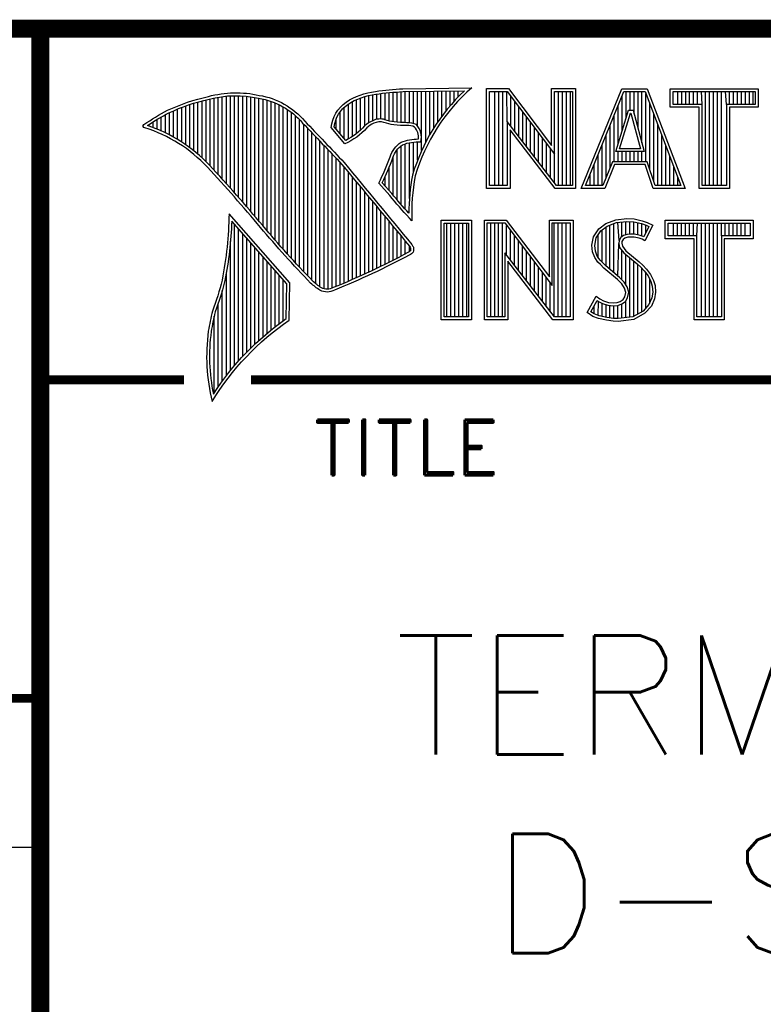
# Model space of a CAD drawing. Header units: inches. Extents: x 28.1 to 50.1, y 24.9 to 41.9.
# Tile 15 of 23: x 44.5 to 45.7, y 26.3 to 27.9. Entities that reach past the tile are written whole.
import ezdxf

# ---------------------------------------------------------------- set-up
doc = ezdxf.new("R2010")
doc.units = ezdxf.units.IN
doc.header["$LTSCALE"] = 1.87
doc.header["$MEASUREMENT"] = 0
doc.layers.get('0').update_dxf_attribs({"linetype": 'CONTINUOUS'})
doc.styles.add('ROMANS', font='romans.shx')
doc.styles.add('SIMPLEX', font='SIMPLEX')

msp = doc.modelspace()

# ---------------------------------------------------------------- linework, layer by layer
for p, q in [((45.206, 27.7865), (45.206, 27.8038)), ((45.2128, 27.7938), (45.2128, 27.8039)), ((44.7895, 27.6849), (44.7895, 27.7887)), ((44.7963, 27.6779), (44.7963, 27.7903)), ((44.8032, 27.6704), (44.8032, 27.7919)), ((44.81, 27.663), (44.81, 27.7932)), ((44.8168, 27.6554), (44.8168, 27.7943)), ((44.8237, 27.6478), (44.8237, 27.7951)), ((44.8305, 27.6402), (44.8305, 27.7956)), ((44.8373, 27.6325), (44.8373, 27.7958)), ((44.8441, 27.6247), (44.8441, 27.7957)), ((44.851, 27.6169), (44.851, 27.7954)), ((44.8578, 27.609), (44.8578, 27.7948)), ((44.8646, 27.6011), (44.8646, 27.794)), ((44.8714, 27.5931), (44.8714, 27.7928)), ((44.8783, 27.585), (44.8783, 27.7915)), ((44.8851, 27.5769), (44.8851, 27.7901)), ((44.8919, 27.5688), (44.8919, 27.7884)), ((45.0421, 27.7321), (45.0421, 27.7892)), ((45.0489, 27.738), (45.0489, 27.792)), ((45.0558, 27.745), (45.0558, 27.7943)), ((45.0626, 27.7502), (45.0626, 27.796)), ((45.0694, 27.7537), (45.0694, 27.7974)), ((45.0763, 27.7561), (45.0763, 27.7983)), ((45.0831, 27.7566), (45.0831, 27.7993)), ((45.0899, 27.7553), (45.0899, 27.8001)), ((45.0967, 27.7532), (45.0967, 27.8009)), ((45.1036, 27.7518), (45.1036, 27.8015)), ((45.1104, 27.7511), (45.1104, 27.802)), ((45.1172, 27.7507), (45.1172, 27.8024)), ((45.124, 27.7504), (45.124, 27.8026)), ((45.1309, 27.7502), (45.1309, 27.8027)), ((45.1377, 27.7489), (45.1377, 27.8028)), ((45.1445, 27.7446), (45.1445, 27.8029)), ((45.1514, 27.7034), (45.1514, 27.803)), ((45.1582, 27.7175), (45.1582, 27.8031)), ((45.165, 27.7301), (45.165, 27.8032)), ((45.1718, 27.7415), (45.1718, 27.8033)), ((45.1787, 27.7519), (45.1787, 27.8034)), ((45.1855, 27.7615), (45.1855, 27.8035)), ((45.1923, 27.7704), (45.1923, 27.8036)), ((45.1991, 27.7787), (45.1991, 27.8037)), ((45.2742, 27.6447), (45.2742, 27.8027)), ((45.2809, 27.6447), (45.2809, 27.8027)), ((45.2876, 27.6447), (45.2876, 27.8027)), ((45.2951, 27.7526), (45.2943, 27.8027)), ((45.3009, 27.7449), (45.3009, 27.7944)), ((45.381, 27.6447), (45.381, 27.8027)), ((45.3877, 27.6447), (45.3877, 27.8027)), ((45.3944, 27.6447), (45.3944, 27.8027)), ((45.4011, 27.6447), (45.4011, 27.8027)), ((45.4879, 27.7366), (45.4879, 27.7949)), ((45.4945, 27.7582), (45.4945, 27.8026)), ((45.5012, 27.7712), (45.5012, 27.8026)), ((45.5079, 27.7654), (45.5079, 27.8026)), ((45.5146, 27.7408), (45.5146, 27.8026)), ((45.5212, 27.7163), (45.5212, 27.8026)), ((45.5279, 27.6848), (45.5279, 27.7994)), ((45.5813, 27.7811), (45.5813, 27.8026)), ((45.588, 27.7811), (45.588, 27.8026)), ((45.5947, 27.7811), (45.5947, 27.8026)), ((45.6013, 27.7811), (45.6013, 27.8026)), ((45.608, 27.7811), (45.608, 27.8026)), ((45.6147, 27.7811), (45.6147, 27.8026)), ((45.6221, 27.7811), (45.6214, 27.8026)), ((45.628, 27.6448), (45.628, 27.8026)), ((45.6347, 27.6448), (45.6347, 27.8026)), ((45.6414, 27.6448), (45.6414, 27.8026)), ((45.6481, 27.6448), (45.6481, 27.8026)), ((45.6547, 27.6448), (45.6547, 27.8026)), ((45.6631, 27.7811), (45.6614, 27.8026)), ((45.6681, 27.7811), (45.6681, 27.8026)), ((45.6748, 27.7811), (45.6748, 27.8026)), ((45.6814, 27.7811), (45.6814, 27.8026)), ((45.6881, 27.7811), (45.6881, 27.8026)), ((45.6948, 27.7811), (45.6948, 27.8026)), ((45.7015, 27.7811), (45.7015, 27.8026)), ((45.7081, 27.7811), (45.7081, 27.8026)), ((44.7417, 27.7222), (44.7417, 27.7733)), ((44.7486, 27.718), (44.7486, 27.776)), ((44.7554, 27.7134), (44.7554, 27.7785)), ((44.7622, 27.7085), (44.7622, 27.7809)), ((44.769, 27.7032), (44.769, 27.783)), ((44.7759, 27.6976), (44.7759, 27.7851)), ((44.7827, 27.6915), (44.7827, 27.7869)), ((44.8988, 27.5608), (44.8988, 27.7862)), ((44.9056, 27.553), (44.9056, 27.7836)), ((44.9124, 27.5452), (44.9124, 27.7805)), ((44.9192, 27.5375), (44.9192, 27.7768)), ((44.9261, 27.5299), (44.9261, 27.7726)), ((45.0216, 27.7233), (45.0216, 27.7765)), ((45.0285, 27.7231), (45.0285, 27.7819)), ((45.0353, 27.7272), (45.0353, 27.7859)), ((45.3076, 27.7362), (45.3076, 27.7856)), ((45.3143, 27.7276), (45.3143, 27.7768)), ((45.4812, 27.715), (45.4812, 27.7786)), ((45.5346, 27.6716), (45.5346, 27.7818)), ((44.7076, 27.7393), (44.7076, 27.7559)), ((44.7144, 27.7364), (44.7144, 27.76)), ((44.7212, 27.7332), (44.7212, 27.7638)), ((44.7281, 27.7298), (44.7281, 27.7674)), ((44.7349, 27.7262), (44.7349, 27.7705)), ((44.9329, 27.5223), (44.9329, 27.7677)), ((44.9397, 27.5149), (44.9397, 27.762)), ((44.9465, 27.5075), (44.9465, 27.7554)), ((45.008, 27.7394), (45.008, 27.7569)), ((45.0148, 27.7313), (45.0148, 27.769)), ((45.321, 27.7189), (45.321, 27.768)), ((45.3276, 27.7102), (45.3276, 27.7592)), ((45.4745, 27.6848), (45.4745, 27.7622)), ((45.5413, 27.6518), (45.5413, 27.7642)), ((44.6939, 27.7444), (44.6939, 27.7473)), ((44.7008, 27.742), (44.7008, 27.7517)), ((44.9534, 27.5002), (44.9534, 27.7479)), ((44.9602, 27.493), (44.9602, 27.7408)), ((45.3343, 27.7015), (45.3343, 27.7504)), ((45.341, 27.6929), (45.341, 27.7417)), ((45.4678, 27.6751), (45.4678, 27.7459)), ((45.5479, 27.6448), (45.5479, 27.7466)), ((44.967, 27.4859), (44.967, 27.7337)), ((44.9738, 27.4798), (44.9738, 27.7265)), ((45.3477, 27.6842), (45.3477, 27.7329)), ((45.3543, 27.6755), (45.3543, 27.7241)), ((45.4612, 27.6585), (45.4612, 27.7296)), ((45.5546, 27.6448), (45.5546, 27.729)), ((44.9807, 27.4746), (44.9807, 27.7193)), ((44.9875, 27.4713), (44.9875, 27.7121)), ((44.9943, 27.4708), (44.9943, 27.7049)), ((45.1104, 27.6204), (45.1104, 27.7052)), ((45.1172, 27.6124), (45.1172, 27.7118)), ((45.124, 27.6047), (45.124, 27.7149)), ((45.1309, 27.6232), (45.1309, 27.7167)), ((45.1377, 27.6679), (45.1377, 27.7178)), ((45.1445, 27.6872), (45.1445, 27.7182)), ((45.361, 27.6668), (45.361, 27.7153)), ((45.3677, 27.6581), (45.3677, 27.7065)), ((45.4545, 27.6448), (45.4545, 27.7132)), ((45.5613, 27.6448), (45.5613, 27.7114)), ((45.0012, 27.4725), (45.0012, 27.6977)), ((45.008, 27.4754), (45.008, 27.6905)), ((45.1036, 27.6286), (45.1036, 27.6928)), ((45.3744, 27.6495), (45.3744, 27.6976)), ((45.4478, 27.6448), (45.4478, 27.6969)), ((45.4812, 27.6848), (45.4812, 27.7017)), ((45.4879, 27.6848), (45.4879, 27.7017)), ((45.4945, 27.6848), (45.4945, 27.7017)), ((45.5012, 27.6848), (45.5012, 27.7017)), ((45.5079, 27.6848), (45.5079, 27.7017)), ((45.5146, 27.6848), (45.5146, 27.7017)), ((45.5212, 27.6848), (45.5212, 27.7017)), ((45.568, 27.6448), (45.568, 27.6939)), ((45.0148, 27.4782), (45.0148, 27.6832)), ((45.0216, 27.4811), (45.0216, 27.6754)), ((45.0967, 27.6366), (45.0967, 27.675)), ((45.4411, 27.6448), (45.4411, 27.6806)), ((45.5746, 27.6448), (45.5746, 27.6763)), ((45.0285, 27.484), (45.0285, 27.6671)), ((45.0353, 27.4869), (45.0353, 27.6588)), ((45.0899, 27.6444), (45.0899, 27.6593)), ((45.4344, 27.6448), (45.4344, 27.6642)), ((45.5813, 27.6448), (45.5813, 27.6587)), ((45.0421, 27.4899), (45.0421, 27.6506)), ((45.0489, 27.493), (45.0489, 27.6423)), ((45.0558, 27.4961), (45.0558, 27.634)), ((45.0626, 27.4992), (45.0626, 27.6258)), ((45.0694, 27.5024), (45.0694, 27.6175)), ((45.0763, 27.5057), (45.0763, 27.6092)), ((45.0831, 27.509), (45.0831, 27.601)), ((45.0899, 27.5123), (45.0899, 27.5927)), ((44.8373, 27.3423), (44.8373, 27.5795)), ((45.0967, 27.5157), (45.0967, 27.5844)), ((45.1036, 27.5192), (45.1036, 27.5762)), ((45.1939, 27.424), (45.1939, 27.5818)), ((45.2005, 27.424), (45.2005, 27.5818)), ((45.2072, 27.424), (45.2072, 27.5818)), ((45.2139, 27.424), (45.2139, 27.5818)), ((45.2206, 27.424), (45.2206, 27.5818)), ((45.2272, 27.424), (45.2272, 27.5818)), ((45.2673, 27.424), (45.2673, 27.582)), ((45.274, 27.424), (45.274, 27.582)), ((45.2806, 27.424), (45.2806, 27.582)), ((45.2873, 27.424), (45.2873, 27.582)), ((45.294, 27.5283), (45.294, 27.5779)), ((45.3741, 27.424), (45.3741, 27.582)), ((45.3808, 27.424), (45.3808, 27.582)), ((45.3874, 27.424), (45.3874, 27.582)), ((45.3941, 27.424), (45.3941, 27.582)), ((45.4609, 27.5094), (45.4609, 27.5749)), ((45.4675, 27.5039), (45.4675, 27.5783)), ((45.4742, 27.4983), (45.4742, 27.5809)), ((45.4827, 27.5525), (45.4809, 27.5829)), ((45.4876, 27.5586), (45.4876, 27.5837)), ((45.4943, 27.5619), (45.4943, 27.5844)), ((45.5009, 27.563), (45.5009, 27.5842)), ((45.5076, 27.5629), (45.5076, 27.5837)), ((45.5143, 27.5618), (45.5143, 27.5823)), ((45.521, 27.5601), (45.521, 27.5808)), ((45.5276, 27.566), (45.5276, 27.5785)), ((45.5744, 27.5603), (45.5744, 27.5818)), ((45.581, 27.5603), (45.581, 27.5818)), ((45.5877, 27.5603), (45.5877, 27.5818)), ((45.5944, 27.5603), (45.5944, 27.5818)), ((45.6011, 27.5603), (45.6011, 27.5818)), ((45.6077, 27.5603), (45.6077, 27.5818)), ((45.6136, 27.5603), (45.6144, 27.5818)), ((45.6211, 27.424), (45.6211, 27.5818)), ((45.6278, 27.424), (45.6278, 27.5818)), ((45.6344, 27.424), (45.6344, 27.5818)), ((45.6411, 27.424), (45.6411, 27.5818)), ((45.6478, 27.424), (45.6478, 27.5818)), ((45.6547, 27.5603), (45.6545, 27.5818)), ((45.6611, 27.5603), (45.6611, 27.5818)), ((45.6678, 27.5603), (45.6678, 27.5818)), ((45.6745, 27.5603), (45.6745, 27.5818)), ((45.6812, 27.5603), (45.6812, 27.5818)), ((45.6878, 27.5603), (45.6878, 27.5818)), ((45.6945, 27.5603), (45.6945, 27.5818)), ((44.8441, 27.3501), (44.8441, 27.5717)), ((44.851, 27.3577), (44.851, 27.564)), ((44.8578, 27.3648), (44.8578, 27.5562)), ((45.1104, 27.5227), (45.1104, 27.5679)), ((45.1172, 27.5262), (45.1172, 27.5597)), ((45.3007, 27.5196), (45.3007, 27.5691)), ((45.3073, 27.5109), (45.3073, 27.5603)), ((45.4475, 27.5228), (45.4475, 27.5615)), ((45.4542, 27.5161), (45.4542, 27.57)), ((44.8305, 27.3341), (44.8305, 27.5514)), ((44.8646, 27.3717), (44.8646, 27.5485)), ((44.8714, 27.3783), (44.8714, 27.5407)), ((45.124, 27.5298), (45.124, 27.5514)), ((45.1309, 27.5337), (45.1309, 27.5432)), ((45.314, 27.5023), (45.314, 27.5515)), ((45.3207, 27.4936), (45.3207, 27.5427)), ((45.4809, 27.4927), (45.4823, 27.5477)), ((44.8783, 27.3847), (44.8783, 27.5329)), ((44.8851, 27.3908), (44.8851, 27.5252)), ((45.3274, 27.4849), (45.3274, 27.5339)), ((45.334, 27.4762), (45.334, 27.5251)), ((45.4876, 27.4865), (45.4876, 27.536)), ((45.4943, 27.4782), (45.4943, 27.5291)), ((45.5009, 27.4238), (45.5009, 27.5235)), ((44.8919, 27.3966), (44.8919, 27.5174)), ((44.8988, 27.4022), (44.8988, 27.5097)), ((45.3407, 27.4675), (45.3407, 27.5163)), ((45.3474, 27.4589), (45.3474, 27.5075)), ((45.5076, 27.4247), (45.5076, 27.518)), ((45.5143, 27.4291), (45.5143, 27.5123)), ((44.8237, 27.3254), (44.8237, 27.4986)), ((44.9056, 27.4076), (44.9056, 27.5019)), ((44.9124, 27.4128), (44.9124, 27.4941)), ((45.3541, 27.4502), (45.3541, 27.4987)), ((45.3607, 27.4415), (45.3607, 27.4899)), ((45.521, 27.4318), (45.521, 27.5055)), ((45.5276, 27.4392), (45.5276, 27.4979)), ((44.9192, 27.4178), (44.9192, 27.4864)), ((45.3674, 27.4328), (45.3674, 27.4811)), ((45.5343, 27.4465), (45.5343, 27.4872)), ((44.8168, 27.3163), (44.8168, 27.4684)), ((44.81, 27.3068), (44.81, 27.4466)), ((45.4408, 27.4294), (45.4408, 27.4425)), ((45.4475, 27.4263), (45.4481, 27.4502)), ((45.4542, 27.4249), (45.4542, 27.447)), ((45.4609, 27.4234), (45.4609, 27.4447)), ((45.4675, 27.4224), (45.4675, 27.4432)), ((45.4742, 27.4214), (45.4742, 27.4424)), ((45.4809, 27.4212), (45.4809, 27.4433)), ((45.4876, 27.4221), (45.4876, 27.4459)), ((45.4943, 27.423), (45.4943, 27.4507)), ((44.8032, 27.2966), (44.8032, 27.4254)), ((41.7462, 26.5334), (44.5112, 26.5334))]:
    msp.add_line(p, q)
for points, const_width in [([(41.7462, 25.4334), (41.7462, 27.9084), (49.6362, 27.9084)], 0.03), ([(44.5112, 25.4484), (44.5112, 27.9084)], 0.03), ([(44.5112, 27.3184), (44.7524, 27.3184)], 0.015), ([(44.865, 27.3184), (49.6362, 27.3184)], 0.015), ([(41.7462, 26.7834), (44.5112, 26.7834)], 0.015)]:
    msp.add_lwpolyline(points, dxfattribs=dict(const_width=const_width))
for points in [[(45.1406, 27.6609, 0.058215), (45.1352, 27.5854), (45.1308, 27.5902, -0.017367), (45.0978, 27.6281), (45.0796, 27.6489, 0.02721), (45.0986, 27.6929, -0.17995), (45.117, 27.7175, -0.097246), (45.1461, 27.723, 0.199596), (45.1396, 27.7431, 0.114741), (45.1266, 27.7455, -0.021776), (45.1047, 27.7468, -0.059464), (45.0881, 27.7509, 0.198574), (45.0713, 27.7493, 0.084262), (45.0592, 27.7416, -0.107095), (45.0226, 27.7148), (44.9994, 27.7421, -0.217188), (45.0246, 27.7851, -0.117772), (45.074, 27.8028, -0.028322), (45.12, 27.8073), (45.2358, 27.8091, 0.141849)], [(45.1359, 27.662, 0.048633), (45.1301, 27.5981, -0.015229), (45.1014, 27.6312), (45.0853, 27.6496, 0.025494), (45.1031, 27.6914, -0.177978), (45.1193, 27.7132, -0.110085), (45.1502, 27.7181, 0.246021), (45.1425, 27.7471, 0.121833), (45.1266, 27.7503, -0.021598), (45.1052, 27.7516, -0.059813), (45.0897, 27.7554, 0.197881), (45.0693, 27.7536, 0.084633), (45.0557, 27.745, -0.09891), (45.0239, 27.7207), (45.0044, 27.7436, -0.207286), (45.0273, 27.7811, -0.117834), (45.0746, 27.7981, -0.02835), (45.1201, 27.8025), (45.2232, 27.8041, 0.1319)], [(44.9651, 27.481, -0.017321), (44.8809, 27.5744, 0.012441), (44.7918, 27.6757, 0.129006), (44.6867, 27.7417, -0.72955), (44.6853, 27.7472, -0.028956), (44.7249, 27.7712, -0.053437), (44.7935, 27.7945, -0.121838), (44.8787, 27.7963, -0.178758), (44.9552, 27.753, -0.002273), (45.0213, 27.6834, 0.000343), (45.1348, 27.5459, -0.042077), (45.1376, 27.541, -0.062477), (45.1373, 27.5329, -0.068327), (45.1307, 27.528, -0.027286), (45.005, 27.469), (45.005, 27.469, -0.245636), (44.9807, 27.4688, -0.042909)], [(44.9684, 27.4845, -0.017302), (44.8846, 27.5775, 0.01244), (44.7953, 27.679, 0.125812), (44.6911, 27.7454, -0.02655), (44.727, 27.7669, -0.053417), (44.7946, 27.7898, -0.122204), (44.8778, 27.7915, -0.179377), (44.9516, 27.7498, -0.002273), (45.0176, 27.6802, 0.000342), (45.131, 27.543, -0.032869), (45.1329, 27.5398, -0.040878), (45.1327, 27.5352, -0.052457), (45.1284, 27.5322, -0.02733), (45.0029, 27.4733, -0.245668), (44.9831, 27.473, -0.042039)], [(44.7997, 27.2821, -0.104723), (44.9289, 27.4188), (44.9301, 27.4814), (44.8281, 27.5972, -0.043378), (44.8165, 27.486, -0.031844), (44.8003, 27.4338, 0.020728), (44.7933, 27.4002, 0.093822)], [(44.8018, 27.2945, -0.096937), (44.9241, 27.4213), (44.9252, 27.4796), (44.8326, 27.5849, -0.038697), (44.8212, 27.485, -0.031743), (44.8048, 27.4324, 0.020511), (44.7981, 27.3995, 0.08449)]]:
    msp.add_lwpolyline(points, format="xyb", close=True)
for points in [[(45.2605, 27.6399), (45.2605, 27.8076), (45.2971, 27.8076), (45.3696, 27.712), (45.3696, 27.8076), (45.4094, 27.8076), (45.4094, 27.6399), (45.3756, 27.6399), (45.2999, 27.7383), (45.2999, 27.6399), (45.2605, 27.6399)], [(45.4193, 27.6399), (45.4877, 27.8075), (45.53, 27.8075), (45.5936, 27.6399), (45.5401, 27.6399), (45.5267, 27.6799), (45.475, 27.6799), (45.4589, 27.6399), (45.4193, 27.6399)], [(45.5688, 27.7762), (45.5688, 27.8075), (45.7164, 27.8075), (45.7164, 27.7762), (45.668, 27.7762), (45.668, 27.6399), (45.6172, 27.6399), (45.6172, 27.7762), (45.5688, 27.7762)], [(45.2567, 27.4191), (45.2567, 27.5868), (45.2933, 27.5868), (45.3658, 27.4913), (45.3658, 27.5868), (45.4056, 27.5868), (45.4056, 27.4191), (45.3718, 27.4191), (45.2961, 27.5176), (45.2961, 27.4191), (45.2567, 27.4191)], [(45.5604, 27.5554), (45.5604, 27.5867), (45.7079, 27.5867), (45.7079, 27.5554), (45.6595, 27.5554), (45.6595, 27.4191), (45.6087, 27.4191), (45.6087, 27.5554), (45.5604, 27.5554)]]:
    msp.add_lwpolyline(points)
for points in [[(45.2653, 27.6447), (45.2653, 27.8027), (45.2947, 27.8027), (45.3744, 27.6976), (45.3744, 27.8027), (45.4045, 27.8027), (45.4045, 27.6447), (45.378, 27.6447), (45.2951, 27.7526), (45.2951, 27.6447)], [(45.4265, 27.6448), (45.491, 27.8026), (45.5267, 27.8026), (45.5866, 27.6448), (45.5436, 27.6448), (45.5301, 27.6848), (45.4717, 27.6848), (45.4557, 27.6448)], [(45.5737, 27.7811), (45.5737, 27.8026), (45.7115, 27.8026), (45.7115, 27.7811), (45.6631, 27.7811), (45.6631, 27.6448), (45.6221, 27.6448), (45.6221, 27.7811)], [(45.4771, 27.7017), (45.4985, 27.7712), (45.5063, 27.7712), (45.5252, 27.7017)], [(45.4836, 27.7065), (45.5021, 27.7663), (45.5026, 27.7663), (45.5189, 27.7065)], [(45.4442, 27.459), (45.4506, 27.4544), (45.4569, 27.4512), (45.4653, 27.4483), (45.4728, 27.4475), (45.4797, 27.4481), (45.4849, 27.4501), (45.4898, 27.4535), (45.4926, 27.4581), (45.4941, 27.4653), (45.4921, 27.4725), (45.4877, 27.4794), (45.4803, 27.4869), (45.4572, 27.5062), (45.4515, 27.512), (45.4471, 27.5163), (45.4419, 27.5238), (45.4382, 27.5336), (45.437, 27.5445), (45.4399, 27.5589), (45.4489, 27.5722), (45.4607, 27.5808), (45.4774, 27.5874), (45.4958, 27.5894), (45.5082, 27.5886), (45.5217, 27.5857), (45.5301, 27.5828), (45.5393, 27.5785), (45.5261, 27.552), (45.5215, 27.5549), (45.5168, 27.5563), (45.5082, 27.558), (45.5027, 27.5583), (45.4975, 27.5578), (45.4926, 27.5563), (45.4895, 27.554), (45.4875, 27.5508), (45.4872, 27.548), (45.4883, 27.5428), (45.4944, 27.5353), (45.5166, 27.5169), (45.5226, 27.5108), (45.5287, 27.5045), (45.5356, 27.4956), (45.5408, 27.4852), (45.5433, 27.4768), (45.5442, 27.4656), (45.5425, 27.4547), (45.537, 27.4423), (45.5261, 27.4302), (45.5076, 27.4198), (45.4814, 27.4164), (45.4731, 27.4167), (45.4615, 27.4184), (45.448, 27.4213), (45.4388, 27.425), (45.4293, 27.4314)], [(45.1844, 27.4191), (45.1844, 27.5867), (45.2349, 27.5867), (45.2349, 27.4191)], [(45.1893, 27.424), (45.1893, 27.5818), (45.2301, 27.5818), (45.2301, 27.424)], [(45.2615, 27.424), (45.2615, 27.582), (45.2909, 27.582), (45.3706, 27.4768), (45.3706, 27.582), (45.4007, 27.582), (45.4007, 27.424), (45.3742, 27.424), (45.2913, 27.5318), (45.2913, 27.424)], [(45.4459, 27.4518), (45.4481, 27.4502), (45.455, 27.4467), (45.4642, 27.4436), (45.4727, 27.4426), (45.4808, 27.4433), (45.4872, 27.4458), (45.4934, 27.4501), (45.4972, 27.4563), (45.4991, 27.4655), (45.4966, 27.4745), (45.4916, 27.4825), (45.4835, 27.4905), (45.4605, 27.5098), (45.4549, 27.5154), (45.4509, 27.5194), (45.4463, 27.5261), (45.443, 27.5347), (45.442, 27.5443), (45.4445, 27.557), (45.4524, 27.5687), (45.463, 27.5765), (45.4786, 27.5827), (45.4959, 27.5846), (45.5075, 27.5838), (45.5204, 27.581), (45.5283, 27.5783), (45.5327, 27.5762), (45.5241, 27.5589), (45.5235, 27.5593), (45.518, 27.561), (45.5088, 27.5629), (45.5026, 27.5632), (45.4966, 27.5625), (45.4905, 27.5607), (45.4859, 27.5574), (45.4827, 27.5525), (45.4823, 27.5477), (45.4838, 27.5406), (45.4909, 27.5319), (45.5133, 27.5133), (45.5191, 27.5074), (45.525, 27.5013), (45.5314, 27.493), (45.5362, 27.4834), (45.5385, 27.4759), (45.5393, 27.4658), (45.5378, 27.4561), (45.5329, 27.445), (45.523, 27.434), (45.5061, 27.4245), (45.4812, 27.4212), (45.4735, 27.4215), (45.4624, 27.4232), (45.4494, 27.4259), (45.4411, 27.4293), (45.4356, 27.4329)], [(45.5652, 27.5603), (45.5652, 27.5818), (45.703, 27.5818), (45.703, 27.5603), (45.6547, 27.5603), (45.6547, 27.424), (45.6136, 27.424), (45.6136, 27.5603)]]:
    msp.add_lwpolyline(points, close=True)

# ---------------------------------------------------------------- texts
for s, insert, char_height, width, attachment_point, style in [('{\\Fromand|c0;TITLE}', (44.9686, 27.2514), 0.093, 1.3384, 1, 'ROMANS'), ('DIN-RAIL MOUNT\\PTERMINAL BLOCK FOR 37-PIN D-SUB MODULES, VERTICAL', (47.134, 26.7584), 0.2, 4.928594, 5, 'SIMPLEX')]:
    msp.add_mtext(s, dxfattribs=dict(insert=insert, char_height=char_height, width=width, attachment_point=attachment_point, style=style))

doc.saveas('drawing.dxf')
